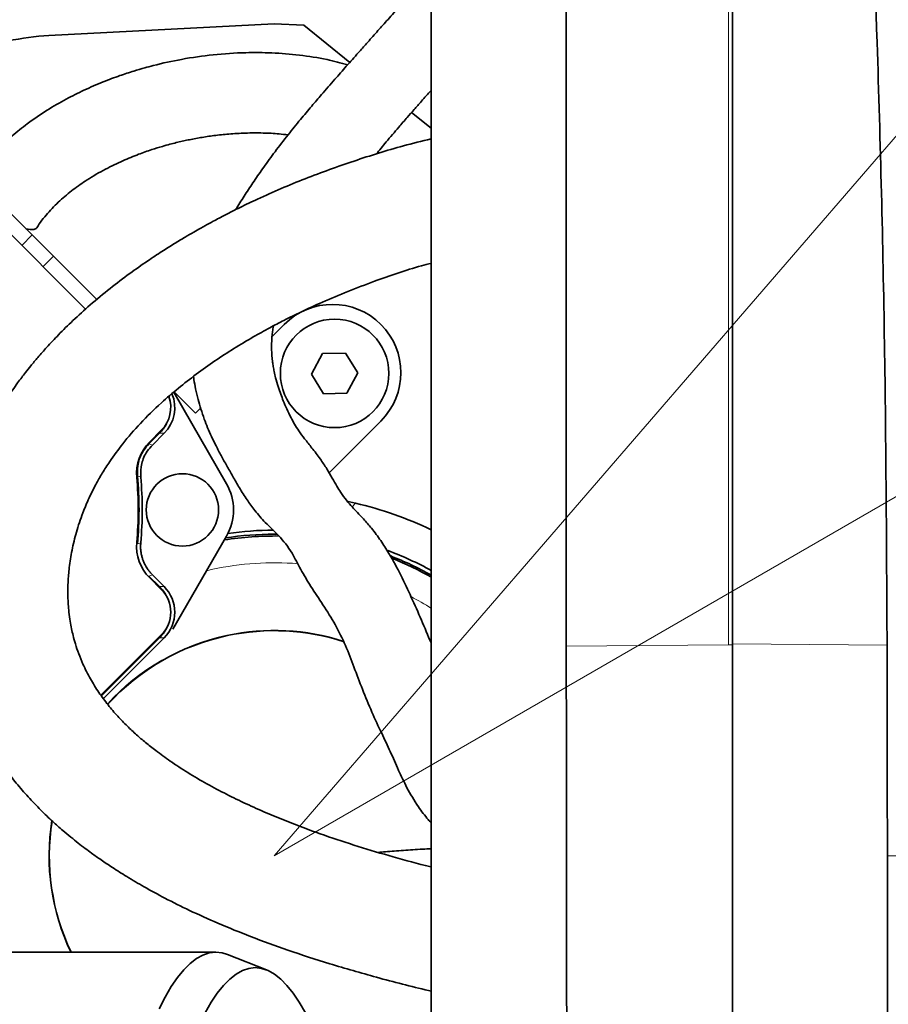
# Model space of a CAD drawing. Header units: millimetres. Extents: x 0 to 14900, y 0 to 10500.
# Tile 39 of 58: x 10837 to 11053, y 5710 to 5955. Entities that reach past the tile are written whole.
import ezdxf

# ---------------------------------------------------------------- set-up
doc = ezdxf.new("R2010")
doc.units = ezdxf.units.MM
doc.header["$LTSCALE"] = 25
doc.styles.add('SLDTEXTSTYLE0', font='TXT', dxfattribs={"width": 0.605})
doc.dimstyles.new('SLDDIMSTYLE1', dxfattribs={"dimtxt": 87.5, "dimasz": 87.5, "dimexe": 0, "dimexo": 0.0625, "dimgap": 21.875, "dimtad": 1, "dimdec": 4, "dimlfac": 25, "dimzin": 12, "dimdsep": 46, "dimtxsty": 'SLDTEXTSTYLE0', "dimsah": 1, "dimcen": 0.09, "dimadec": 1, "dimazin": 3, "dimtfac": 1, "dimtofl": 0, "dimtmove": 0, "dimatfit": 3, "dimfxl": 1, "dimfrac": 2, "dimtolj": 1, "dimtzin": 12, "dimarcsym": 0})
doc.dimstyles.new('SLDDIMSTYLE2', dxfattribs={"dimtxt": 87.5, "dimasz": 87.5, "dimexe": 0, "dimexo": 0.0625, "dimgap": 21.875, "dimtad": 1, "dimdec": 1, "dimrnd": 1e-09, "dimzin": 12, "dimdsep": 46, "dimtxsty": 'SLDTEXTSTYLE0', "dimsah": 1, "dimcen": 0, "dimadec": 0, "dimazin": 3, "dimtfac": 1, "dimtofl": 0, "dimtmove": 0, "dimatfit": 3, "dimfxl": 1, "dimfrac": 2, "dimtolj": 1, "dimtzin": 12, "dimarcsym": 0})

# ---------------------------------------------------------------- blocks, each defined once
blk = doc.blocks.new('_D_6')
at = {"color": 7, "linetype": 'Continuous', "lineweight": 0}
for p, q in [((7841.41, 6286.05), (7563.2, 6335.1)), ((12219.02, 5746.7), (14288.72, 5746.7))]:
    blk.add_line(p, q, dxfattribs=at)
at = {"color": 7, "linetype": 'Continuous', "lineweight": 18}
blk.add_arc((10900.22, 5746.7), 3351, 0, 170, dxfattribs=at)
for points in [[(7600.13, 6328.59), (7628.73, 6412.23), (7604.17, 6416.89)], [(14251.22, 5746.7), (14262.57, 5834.35), (14237.57, 5834.03)]]:
    blk.add_solid(points, dxfattribs=at)
at = {"color": 7, "linetype": 'Continuous', "lineweight": 18, "insert": (11078.26, 9208.14), "char_height": 87.5, "attachment_point": 1, "rotation": 355, "style": 'SLDTEXTSTYLE0'}
blk.add_mtext('170°', dxfattribs=at)
blk = doc.blocks.new('_D_7')
at = {"color": 7, "linetype": 'Continuous', "lineweight": 0}
for p, q in [((12219.02, 5746.7), (14288.59, 5746.7)), ((7841.41, 5207.35), (7563.33, 5158.31))]:
    blk.add_line(p, q, dxfattribs=at)
at = {"color": 7, "linetype": 'Continuous', "lineweight": 18}
blk.add_arc((10900.22, 5746.7), 3350.87, 190, 0, dxfattribs=at)
for points in [[(14251.09, 5746.7), (14237.45, 5659.37), (14262.44, 5659.04)], [(7600.26, 5164.82), (7604.29, 5076.53), (7628.86, 5081.19)]]:
    blk.add_solid(points, dxfattribs=at)
at = {"color": 7, "linetype": 'Continuous', "lineweight": 18, "insert": (11058.59, 2510.11), "char_height": 87.5, "attachment_point": 1, "rotation": 5, "style": 'SLDTEXTSTYLE0'}
blk.add_mtext('170°', dxfattribs=at)
blk = doc.blocks.new('_D_8')
at = {"color": 7, "linetype": 'Continuous', "lineweight": 0}
blk.add_line((12898.4, 8058.92), (10900.22, 5746.7), dxfattribs=at)
at = {"color": 7, "linetype": 'Continuous', "lineweight": 18}
blk.add_solid([(12898.4, 8058.92), (12831.73, 8000.89), (12850.65, 7984.55)], dxfattribs=at)
at = {"color": 7, "linetype": 'Continuous', "lineweight": 18, "insert": (11697.28, 6841.43), "char_height": 87.5, "attachment_point": 1, "rotation": 49.167, "style": 'SLDTEXTSTYLE0'}
blk.add_mtext('R3056', dxfattribs=at)
blk = doc.blocks.new('_D_9')
at = {"color": 7, "linetype": 'Continuous', "lineweight": 0}
for q in [(12477.2, 6657.17), (10900.22, 5746.7)]:
    blk.add_line((11860.64, 6301.2), q, dxfattribs=at)
at = {"color": 7, "linetype": 'Continuous', "lineweight": 18}
blk.add_solid([(11860.64, 6301.2), (11942.67, 6334.12), (11930.17, 6355.77)], dxfattribs=at)
at = {"color": 7, "linetype": 'Continuous', "lineweight": 18, "insert": (12114.15, 6577.74), "char_height": 87.5, "attachment_point": 1, "rotation": 30, "style": 'SLDTEXTSTYLE0'}
blk.add_mtext('R1109', dxfattribs=at)

msp = doc.modelspace()

# ---------------------------------------------------------------- linework, layer by layer
at = {"color": 8, "linetype": 'Continuous', "lineweight": 18}
for p, q in [((11013.2182389, 6059.6190596), (11013.2182389, 5799.1388159)), ((10839.9668227, 5901.1337865), (10837.3883956, 5898.5553593)), ((10845.2459031, 5895.8547061), (10842.667476, 5893.2762789)), ((10872.805817, 5851.826168), (10871.6702983, 5851.826168)), ((10883.3379333, 5817.6044356), (10884.8928304, 5817.9566723)), ((10871.6702983, 5813.6404633), (10872.805817, 5813.6404633)), ((10872.805817, 5800.9144797), (10871.6702983, 5800.9144797)), ((10972.8770306, 5798.838512), (11013.2182389, 5799.1388159)), ((11013.2182389, 5799.1388159), (11014.2182389, 5799.14626)), ((11014.2182389, 5799.4007622), (11052.7226912, 5799.1141313))]:
    msp.add_line(p, q, dxfattribs=at)
at = {"color": 7, "linetype": 'Continuous', "lineweight": 35}
for p, q in [((11014.2182389, 6059.881006), (11014.2182389, 5799.4007622)), ((10844.1336155, 5950.7575796), (10900.2182389, 5953.6968502)), ((10907.5909582, 5953.3104623), (10900.2182389, 5953.6968502)), ((10919.0006706, 5944.0693192), (10907.5909582, 5953.3104623)), ((10939.2182389, 5927.6943716), (10934.3709768, 5931.6203464)), ((10853.251263, 5882.692492), (10808.4581306, 5927.4856243)), ((10828.3076343, 5912.7929749), (10839.9668227, 5901.1337865)), ((10839.9668227, 5901.1337865), (10845.2459031, 5895.8547061)), ((10845.2459031, 5895.8547061), (10856.0225435, 5885.0780656)), ((10899.6491401, 5875.8410639), (10902.6974236, 5878.8893475)), ((10912.202405, 5871.6200685), (10909.4466898, 5866.5466706)), ((10917.9739542, 5871.7702481), (10912.202405, 5871.6200685)), ((10920.9897881, 5866.8470297), (10917.9739542, 5871.7702481)), ((10909.4466898, 5866.5466706), (10912.4625237, 5861.6234522)), ((10918.2340728, 5861.7736318), (10920.9897881, 5866.8470297)), ((10888.3198195, 5839.2333156), (10875.171181, 5862.0074255)), ((10880.5830223, 5856.7749462), (10875.2675008, 5862.0904677)), ((10912.4625237, 5861.6234522), (10918.2340728, 5861.7736318)), ((10880.5830223, 5856.7749462), (10881.8684219, 5858.0603457)), ((10926.7390542, 5854.8477169), (10913.8634473, 5841.97211)), ((10869.1544025, 5849.588967), (10872.097741, 5852.5323055)), ((10869.0265811, 5849.1824508), (10871.6702983, 5851.826168)), ((10869.8610047, 5848.8813557), (10872.805817, 5851.826168)), ((10920.4311647, 5834.3976918), (10919.5647057, 5833.5312328)), ((10874.9261681, 5803.0348308), (10888.3198195, 5826.2333156)), ((10900.2182389, 5826.6968502), (10900.952898, 5826.6934768)), ((10871.6702983, 5813.6404633), (10869.0265811, 5816.2841804)), ((10872.097741, 5812.9343257), (10869.1544025, 5815.8776642)), ((10872.805817, 5813.6404633), (10869.8610047, 5816.5852755)), ((10857.0785299, 5786.6014062), (10872.097741, 5801.6206172)), ((10857.1970316, 5786.441213), (10871.6702983, 5800.9144797)), ((10857.6798568, 5785.7885195), (10872.805817, 5800.9144797)), ((11014.2182389, 5799.4007622), (11014.2182389, 5561.3015938)), ((10885.6450712, 5722.6968502), (10600.5647503, 5722.6968502)), ((10898.2815454, 5718.2899784), (10888.5293113, 5722.1299582))]:
    msp.add_line(p, q, dxfattribs=at)
at = {"color": 7, "linetype": 'Continuous', "lineweight": 35, "flags": 128}
for points in [[(10838.4082007, 5902.6924085), (10839.5301584, 5902.4960451), (10840.389901, 5902.5263268), (10840.9543888, 5902.78209), (10841.0913281, 5902.9441321)], [(10920.4311647, 5834.3976918), (10918.9222846, 5834.7318357), (10918.5623705, 5834.8075353)], [(10885.6450712, 5722.6968502), (10884.0362647, 5722.5206747), (10882.4307928, 5721.9925134), (10880.8319829, 5721.113461), (10879.2431488, 5719.8853394), (10877.6675838, 5718.3106942), (10876.1085533, 5716.392789), (10874.5692887, 5714.135599), (10873.0529803, 5711.5438025), (10871.562771, 5708.6227714)], [(10888.5293113, 5722.1299582), (10887.2538777, 5722.5206747), (10885.6450712, 5722.6968502)], [(10895.4626729, 5718.8440225), (10893.8672215, 5718.6667393), (10892.2751749, 5718.135268), (10890.6899306, 5717.2507427), (10889.1148716, 5716.0150512), (10887.5533591, 5714.4308304), (10886.0087255, 5712.5014611), (10884.484267, 5710.2310607), (10882.9832371, 5707.6244744)], [(10909.8749346, 5703.6945224), (10909.4165069, 5704.6872647), (10907.9421086, 5707.6244744), (10906.4410787, 5710.2310607), (10904.9166203, 5712.5014611), (10903.3719866, 5714.4308304), (10901.8104741, 5716.0150512), (10900.2354151, 5717.2507427), (10898.6501708, 5718.135268), (10897.0581242, 5718.6667393), (10895.4626729, 5718.8440225)]]:
    msp.add_lwpolyline(points, dxfattribs=at)
at = {"color": 8, "linetype": 'Continuous', "lineweight": 18, "flags": 128}
for points in [[(10869.0265811, 5849.1824508), (10869.4431997, 5849.0323405), (10869.8610047, 5848.8813557)], [(10866.9738043, 5840.9036843), (10866.6127397, 5841.0184047), (10866.142889, 5841.1670832)], [(10866.142889, 5824.299548), (10866.5042298, 5824.4138289), (10866.9738043, 5824.5629469)], [(10869.8610047, 5816.5852755), (10869.4431997, 5816.4342907), (10869.0265811, 5816.2841804)]]:
    msp.add_lwpolyline(points, dxfattribs=at)
at = {"color": 7, "linetype": 'Continuous', "lineweight": 35}
for centre, radius in [((10915.2182389, 5866.6968502), 13.5), ((10877.3454323, 5832.7333156), 9)]:
    msp.add_circle(centre, radius, dxfattribs=at)
at = {"color": 7, "linetype": 'Continuous', "lineweight": 18}
for radius in [3056, 1109]:
    msp.add_arc((10900.2182389, 5746.6968502), radius, 190, 170, dxfattribs=at)
at = {"color": 7, "linetype": 'Continuous', "lineweight": 35}
for centre, radius, start, end in [((10847.4531277, 5887.4175129), 63.4269912, 93, 111.476897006), ((10914.7182389, 5866.8685322), 17, 315, 135), ((10866.4408867, 5858.1891597), 8, 315, 19.906531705), ((10876.9325771, 5841.8107924), 11, 135, 185.2081805), ((10777.3454323, 5832.7333156), 89, 354.7918195, 5.2081805), ((10777.3454323, 5832.7333156), 89.197067, 354.57446054, 5.42553946), ((10777.3454323, 5832.7333156), 90, 354.791410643, 5.208589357), ((10877.0614893, 5832.7333156), 13, 330, 30), ((10900.2182389, 5746.6968502), 90, 64.299557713, 77.02134393), ((10900.2182389, 5746.6968502), 79.54603, 89.114600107, 99.011704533), ((10900.2182389, 5746.6968502), 80, 90, 98.748795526), ((10900.2182389, 5746.6968502), 81, 90.146563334, 98.20138641), ((10876.9325771, 5823.6558388), 11, 174.7918195, 225), ((10900.2182389, 5746.6968502), 81, 61.156964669, 69.594590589), ((10900.2182389, 5746.6968502), 80, 60.790447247, 68.768375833), ((10900.2182389, 5746.6968502), 79.54603, 60.569721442, 68.32477127), ((10866.4408867, 5807.2774715), 8, 315, 45), ((10900.2182389, 5746.6968502), 56, 102.13737439, 137.79522067), ((10900.2182389, 5746.6968502), 56, 71.952187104, 102.13737439), ((10900.2182389, 5746.6968502), 56, 171.134655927, 205.376933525)]:
    msp.add_arc(centre, radius, start, end, dxfattribs=at)
at = {"color": 8, "linetype": 'Continuous', "lineweight": 18}
for radius, start, end in [(72.8891651, 85.388217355, 102.13737439), (72.8891651, 57.570417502, 62.17761083), (56.1270596, 102.13737439, 137.765129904), (56.1270596, 72.080753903, 102.13737439), (56.1270596, 171.060079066, 205.315424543)]:
    msp.add_arc((10900.2182389, 5746.6968502), radius, start, end, dxfattribs=at)
at = {"color": 7, "linetype": 'Continuous', "lineweight": 35}
for centre, start_param, end_param in [((10866.4389479, 5858.1891597), 5.497939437, 6.6772024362), ((10865.3034292, 5858.1891597), 5.497939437, 5.8211856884), ((10865.3034292, 5807.2774715), 0.4619996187, 0.7852458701), ((10866.4389479, 5807.2774715), 5.497939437, 7.0684311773), ((10865.3034292, 5807.2774715), 5.497939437, 5.8211856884)]:
    msp.add_ellipse(centre, major_axis=(9.0027417, 0), ratio=0.9996954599, start_param=start_param, end_param=end_param, dxfattribs=at)
for points, knots in [([(10972.8867299, 6059.3188279), (10972.8272878, 6052.9874527), (10972.7083965, 6040.3239293), (10972.9729478, 6015.0007404), (10972.8086238, 5970.6855851), (10972.9092655, 5896.5224041), (10972.8889705, 5835.020856), (10972.8770306, 5798.838512)], [0, 0, 0, 0, 0.0729156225, 0.145840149, 0.2916788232, 0.5832833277, 1, 1, 1, 1]), ([(11052.7226912, 5799.1141313), (11052.5881263, 5824.1006142), (11052.3189979, 5874.0733444), (11050.5995256, 5942.4850032), (11048.6761695, 5992.0448751), (11047.7318351, 6022.7811171), (11047.2993715, 6041.2293), (11046.4492296, 6053.5068288), (11046.0242524, 6059.6442389)], [0, 0, 0, 0, 0.2876477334, 0.5752927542, 0.787631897, 0.8584324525, 0.9292318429, 1, 1, 1, 1]), ([(10939.2182389, 6047.6968502), (10939.2182389, 6047.6812249), (10939.2182389, 6047.6493337), (10939.2182389, 6047.8545568), (10939.2182389, 6047.4036902), (10939.2182389, 6046.2183058), (10939.2182389, 6044.0471221), (10939.2182389, 6040.6723874), (10939.2182389, 6036.3260091), (10939.2182389, 6031.2085296), (10939.2182389, 6025.3909021), (10939.2182389, 6004.3489606), (10939.2182389, 5950.6831533), (10939.2182389, 5886.5375744), (10939.2182389, 5832.5365139), (10939.2182389, 5809.30902), (10939.2182389, 5796.023229), (10939.2182389, 5785.4548402), (10939.2182389, 5773.9915706), (10939.2182389, 5761.5704995), (10939.2182389, 5748.8932049), (10939.2182389, 5736.2283117), (10939.2182389, 5723.7292555), (10939.2182389, 5711.4214743), (10939.2182389, 5699.217312), (10939.2182389, 5687.3856991), (10939.2182389, 5676.0638715), (10939.2182389, 5665.2621075), (10939.2182389, 5654.9130014), (10939.2182389, 5645.2496117), (10939.2182389, 5636.370845), (10939.2182389, 5628.2836881), (10939.2182389, 5620.9446612), (10939.2182389, 5614.5334459), (10939.2182389, 5609.1088763), (10939.2182389, 5604.6555412), (10939.2182389, 5601.1568491), (10939.2182389, 5598.7505689), (10939.2182389, 5597.3840399), (10939.2182389, 5597.310951), (10939.2182389, 5597.2782022)], [0, 0, 0, 0, 0.0165413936, 0.0337610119, 0.0424078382, 0.0511979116, 0.0624911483, 0.0741115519, 0.0854047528, 0.0970246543, 0.1083221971, 0.1199473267, 0.2105582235, 0.391780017, 0.4624319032, 0.4977578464, 0.5154208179, 0.5330838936, 0.5541456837, 0.5753534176, 0.597022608, 0.6188515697, 0.6399133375, 0.661121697, 0.6827913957, 0.704620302, 0.7256711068, 0.7468676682, 0.7685248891, 0.7903415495, 0.8114050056, 0.8326151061, 0.8542867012, 0.8761175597, 0.8971676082, 0.9183633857, 0.9400197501, 0.9618355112, 0.9828997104, 1, 1, 1, 1]), ([(10939.2182389, 5966.7125229), (10938.8390701, 5966.2878992), (10937.1803985, 5964.4303853), (10934.4441205, 5961.3853969), (10931.1420034, 5957.7064499), (10928.2768387, 5954.5104136), (10925.6560904, 5951.5761512), (10923.329839, 5948.9603251), (10921.337472, 5946.7117986), (10919.6535742, 5944.8079294), (10917.6847442, 5942.5812), (10915.0980853, 5939.6512551), (10912.2351268, 5936.3806693), (10909.3838567, 5933.0629225), (10906.603241, 5929.7427733), (10903.5439909, 5925.9608031), (10900.4478423, 5921.9526539), (10897.6234195, 5918.0903419), (10895.178403, 5914.5716248), (10892.971048, 5911.203363), (10891.4792704, 5908.8480922), (10890.7592065, 5907.6126361), (10890.6786529, 5907.4744254)], [0, 0, 0, 0, 0.01941591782, 0.08493481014, 0.14434300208, 0.19747305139, 0.24414315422, 0.29315186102, 0.33157639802, 0.35990935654, 0.38880562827, 0.44329091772, 0.50931566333, 0.55845308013, 0.61522102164, 0.68015396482, 0.75154769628, 0.81752069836, 0.87728445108, 0.93557597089, 0.99279287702, 1, 1, 1, 1]), ([(10918.4828204, 5943.4835651), (10916.7758503, 5943.9398204), (10912.8367214, 5944.9927085), (10906.524546, 5945.9521811), (10899.7692694, 5946.5094294), (10892.6121271, 5946.5682873), (10885.1376954, 5946.0842939), (10877.4361888, 5944.9797497), (10871.7389226, 5943.7348575), (10867.7554837, 5942.6705193), (10865.0048705, 5941.8640216), (10861.5549804, 5940.731584), (10857.4161261, 5939.1829109), (10852.9529054, 5937.2527069), (10848.2916648, 5934.9187012), (10843.5596929, 5932.177239), (10839.0437521, 5929.1087351), (10834.8593491, 5925.7816437), (10831.1047659, 5922.2915233), (10827.9021171, 5918.8347224), (10826.2285248, 5916.4718101), (10825.5609014, 5915.5292055)], [0, 0, 0, 0, 0.057935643, 0.1336965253, 0.2078473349, 0.2767866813, 0.3615352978, 0.4422560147, 0.5147400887, 0.5358071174, 0.5637514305, 0.5991980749, 0.6417052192, 0.6907232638, 0.7360985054, 0.7852162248, 0.8378307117, 0.8795613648, 0.9233501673, 0.9694231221, 1, 1, 1, 1]), ([(10925.5457017, 5921.2123274), (10926.3794281, 5922.2286952), (10928.2082354, 5924.4581328), (10930.829127, 5927.5505472), (10933.1469841, 5930.2318036), (10935.0132032, 5932.3553347), (10936.9814026, 5934.568619), (10938.4148499, 5936.1595145), (10939.2182389, 5937.0511469)], [0, 0, 0, 0, 0.19634641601, 0.4306925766, 0.58551197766, 0.7100468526, 0.83749302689, 1, 1, 1, 1]), ([(10841.0887407, 5902.9400194), (10841.5084423, 5903.5624826), (10842.3350197, 5904.7883868), (10844.2324413, 5907.0732523), (10846.7954334, 5909.7111729), (10850.1324206, 5912.4695039), (10853.9428535, 5915.1185722), (10858.1009492, 5917.5196305), (10862.3995752, 5919.5892355), (10866.2569973, 5921.1625753), (10869.5316786, 5922.3147574), (10872.1365502, 5923.1210239), (10874.1527321, 5923.683068), (10875.797181, 5924.1037059), (10877.2947162, 5924.4568948), (10879.3151759, 5924.8956886), (10881.9406537, 5925.3904188), (10885.3246359, 5925.894437), (10889.0342751, 5926.287239), (10893.1229236, 5926.5260261), (10897.2960818, 5926.5321192), (10900.8547384, 5926.3764878), (10902.8876728, 5926.1305012), (10903.6322023, 5926.0404126)], [0, 0, 0, 0, 0.0280592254, 0.0552609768, 0.1086557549, 0.1619394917, 0.2150193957, 0.2839602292, 0.3485046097, 0.4063427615, 0.4556355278, 0.4950203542, 0.5237152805, 0.5479225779, 0.5711017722, 0.5931968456, 0.6421242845, 0.6945406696, 0.7539394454, 0.8203856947, 0.8938287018, 0.9611164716, 1, 1, 1, 1]), ([(10939.2182389, 5925.0462021), (10936.9220709, 5924.4788312), (10930.4685146, 5922.8841919), (10919.9964762, 5919.6028073), (10907.8319246, 5915.2406654), (10898.4408406, 5911.2266366), (10891.866813, 5908.0899653), (10888.2019667, 5906.2416631), (10885.2927031, 5904.7061033), (10883.2576889, 5903.5949965), (10881.6383413, 5902.6912642), (10879.9889164, 5901.753106), (10877.8394719, 5900.4985591), (10875.1943456, 5898.9024976), (10872.0786796, 5896.9434489), (10868.3505542, 5894.4805788), (10864.0232776, 5891.4387693), (10859.2199493, 5887.7924948), (10854.4925751, 5883.873783), (10850.2215562, 5880.0013204), (10846.6416206, 5876.4764795), (10843.7545646, 5873.411427), (10841.4742851, 5870.8254211), (10839.722623, 5868.7244322), (10838.3975534, 5867.0584025), (10837.3154621, 5865.646652), (10836.2211438, 5864.1701605), (10834.8921399, 5862.299756), (10833.2922386, 5859.9145993), (10831.579101, 5857.1679681), (10829.9041267, 5854.2569226), (10828.3625469, 5851.3451921), (10826.9561337, 5848.4501878), (10825.3958739, 5844.9365047), (10823.872926, 5841.0374069), (10822.4126715, 5836.6234252), (10821.2066454, 5832.2431012), (10820.1858418, 5827.5437117), (10819.4268889, 5822.6849115), (10818.9730003, 5817.9205751), (10818.8075892, 5813.5839012), (10818.8590103, 5809.5422902), (10819.0972538, 5805.6877886), (10819.5185962, 5801.9753557), (10820.1882039, 5797.8463284), (10821.3183586, 5792.7758519), (10823.1710734, 5786.8659141), (10825.7847681, 5780.6196621), (10829.0695916, 5774.4250186), (10832.5889536, 5769.0995998), (10835.9860889, 5764.7138544), (10838.9343673, 5761.2977115), (10841.9689272, 5758.1250589), (10844.8685825, 5755.3586813), (10847.3767719, 5753.1379424), (10849.4982005, 5751.3642419), (10851.3514619, 5749.8841165), (10853.0780211, 5748.5600161), (10854.969342, 5747.1620904), (10857.2258285, 5745.5627391), (10860.1207593, 5743.6153954), (10863.6836186, 5741.3612491), (10868.0282663, 5738.8015957), (10873.2197665, 5735.9799879), (10879.3272862, 5732.9438578), (10886.4219013, 5729.7431733), (10894.5730486, 5726.4285238), (10903.8471652, 5723.0529967), (10914.2969361, 5719.6555418), (10925.9910483, 5716.3234073), (10934.4282961, 5714.0967414), (10939.0096263, 5713.0740357), (10939.2182389, 5713.0274664)], [0, 0, 0, 0, 0.0180793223, 0.050813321, 0.0838570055, 0.1171099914, 0.1296140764, 0.1406460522, 0.1492530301, 0.1554506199, 0.158892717, 0.1638104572, 0.1703236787, 0.1784267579, 0.1881145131, 0.1993836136, 0.2138833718, 0.2303802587, 0.2480403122, 0.2640304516, 0.2781103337, 0.2902715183, 0.2999759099, 0.3079649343, 0.3142316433, 0.318768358, 0.3236816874, 0.3302803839, 0.3389352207, 0.3491858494, 0.3594544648, 0.3696113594, 0.3796463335, 0.3895284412, 0.4058347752, 0.4195674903, 0.4342855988, 0.4499846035, 0.4667999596, 0.4830483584, 0.4978177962, 0.5102047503, 0.5236463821, 0.5366822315, 0.5477817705, 0.5655512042, 0.5882684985, 0.6091601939, 0.6315737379, 0.655817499, 0.6696840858, 0.6837395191, 0.6978255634, 0.7101377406, 0.7202125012, 0.7280213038, 0.7349388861, 0.7413820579, 0.7473530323, 0.7557603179, 0.7657919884, 0.7780678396, 0.7926100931, 0.8094569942, 0.8286648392, 0.8503068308, 0.8744710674, 0.9012559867, 0.9307631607, 0.9630890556, 0.9983192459, 1, 1, 1, 1]), ([(10939.2182389, 5743.9043825), (10938.7549352, 5744.0184048), (10935.2076209, 5744.8914238), (10928.7726104, 5746.6792673), (10920.0280757, 5749.2960543), (10911.4800068, 5752.1599372), (10904.241259, 5754.8685051), (10898.1410531, 5757.3875716), (10893.1822299, 5759.5999157), (10888.2459252, 5761.9941269), (10883.3760064, 5764.5800545), (10878.6954086, 5767.3237041), (10874.4559455, 5770.0871875), (10870.9727985, 5772.6094736), (10868.2052691, 5774.8064122), (10865.8416251, 5776.8383348), (10863.5190489, 5779.0103057), (10861.1259502, 5781.4846611), (10858.7281149, 5784.2871101), (10856.437741, 5787.3885175), (10854.3347265, 5790.775613), (10852.7164328, 5793.9831249), (10851.5316372, 5796.8824255), (10850.7320251, 5799.262214), (10850.1615097, 5801.34373), (10849.7391164, 5803.2135619), (10849.38614, 5805.1378927), (10849.0217685, 5807.8129911), (10848.8001653, 5811.0795433), (10848.8392894, 5814.7721181), (10849.1530242, 5818.5946618), (10849.8131804, 5822.7415712), (10850.9135656, 5827.267301), (10852.3562735, 5831.6103748), (10854.0173989, 5835.5707847), (10855.6654043, 5838.8825367), (10857.3717756, 5841.8780824), (10859.5428384, 5845.2729571), (10862.6129, 5849.446203), (10866.8781092, 5854.3696962), (10871.5666642, 5858.9657291), (10876.2755503, 5863.0203724), (10880.7369327, 5866.502194), (10885.365619, 5869.794566), (10890.1067303, 5872.8836098), (10894.6752997, 5875.6193709), (10898.8490784, 5877.93509), (10902.8081214, 5880.0008513), (10907.1650662, 5882.1432736), (10912.4558502, 5884.565538), (10918.5590757, 5887.1425082), (10926.7534429, 5890.2523723), (10933.6393621, 5892.6393033), (10938.436042, 5893.8745407), (10939.2182389, 5894.0759715)], [0, 0, 0, 0, 0.00476596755, 0.03649093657, 0.06730187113, 0.09740520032, 0.12899434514, 0.14789766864, 0.16736311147, 0.18734674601, 0.20780808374, 0.22871276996, 0.2490489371, 0.26681953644, 0.28031788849, 0.29263846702, 0.30638273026, 0.32180682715, 0.33890965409, 0.35758731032, 0.37791199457, 0.39967146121, 0.41494270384, 0.42889061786, 0.4409018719, 0.45059989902, 0.46099343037, 0.4735304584, 0.49527466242, 0.51473457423, 0.53385555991, 0.55673826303, 0.58021046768, 0.60482420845, 0.6240269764, 0.64108042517, 0.6554978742, 0.66987241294, 0.6921124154, 0.71790344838, 0.74518899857, 0.76534230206, 0.78531671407, 0.80511959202, 0.8243884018, 0.84328310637, 0.85896819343, 0.87214863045, 0.88748171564, 0.90673140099, 0.92913989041, 0.9521236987, 0.99219278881, 1, 1, 1, 1]), ([(10939.2182389, 5799.6288847), (10938.4293376, 5801.539751), (10936.8288294, 5805.4164812), (10934.3377887, 5810.9389165), (10931.7711484, 5816.433619), (10929.2702443, 5821.1570207), (10926.7674284, 5825.075498), (10924.6033693, 5827.9806278), (10922.6033157, 5830.2845816), (10920.9173811, 5832.0744615), (10919.5215966, 5833.5566238), (10918.114994, 5835.1609559), (10916.7902025, 5836.9604915), (10915.7526955, 5838.6539319), (10914.5857569, 5840.7661684), (10913.2688209, 5843.0426415), (10911.4669414, 5845.6996638), (10909.5749984, 5848.1528452), (10907.7691841, 5850.399259), (10906.3288841, 5852.3581072), (10905.2263537, 5854.10407), (10904.2371198, 5855.878272), (10903.2972621, 5857.8311072), (10902.4819105, 5859.7907303), (10901.7857919, 5861.6197246), (10901.126847, 5863.5233646), (10900.5853502, 5865.3869828), (10900.1943862, 5867.0696917), (10899.9547842, 5868.3543765), (10899.8021719, 5869.3834023), (10899.7013524, 5870.227355), (10899.6207978, 5871.0772878), (10899.5513021, 5872.153483), (10899.5203255, 5873.5133945), (10899.5658583, 5875.0245816), (10899.69151, 5876.4702467), (10899.8413291, 5877.6189059), (10899.9592492, 5878.2735368), (10900.0037087, 5878.5203523)], [0, 0, 0, 0, 0.05054890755, 0.10255268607, 0.15349765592, 0.20325297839, 0.23223016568, 0.26028587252, 0.28258788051, 0.29854986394, 0.3137611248, 0.33244848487, 0.35348744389, 0.37027557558, 0.38993931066, 0.41221032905, 0.43699179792, 0.47031129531, 0.50235099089, 0.53179283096, 0.55723101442, 0.5834106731, 0.61994036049, 0.65532122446, 0.68530324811, 0.71877903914, 0.75856549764, 0.78652874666, 0.81038366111, 0.82957711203, 0.84403694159, 0.85885600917, 0.87818652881, 0.90445052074, 0.93489727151, 0.96241105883, 0.98582783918, 1, 1, 1, 1]), ([(10880.0964831, 5865.947748), (10880.1334164, 5865.6830792), (10880.2786394, 5864.6423904), (10880.6451378, 5862.7350999), (10881.2101199, 5860.2968277), (10881.9225617, 5857.7978777), (10882.7068299, 5855.4597036), (10883.6132026, 5853.1329999), (10884.6008951, 5850.9120757), (10885.7392658, 5848.5961576), (10887.0066253, 5846.2042611), (10888.3788023, 5843.733897), (10889.8378268, 5841.161132), (10891.4908406, 5838.242237), (10893.3214664, 5835.317402), (10895.431462, 5832.4219937), (10898.166301, 5829.3171479), (10901.7557651, 5826.004542), (10904.3659418, 5822.6825878), (10906.7534398, 5817.9029874), (10909.3591848, 5813.5466235), (10912.4345696, 5809.0037882), (10915.4936908, 5804.1830494), (10917.9790455, 5799.0371106), (10920.0841845, 5793.5605276), (10922.1620639, 5787.9851656), (10924.42045, 5782.4885324), (10926.856148, 5777.3543532), (10929.0976317, 5772.5544161), (10931.0789917, 5768.0820696), (10933.2006557, 5763.5011784), (10935.7035046, 5759.3107211), (10937.854165, 5756.4029208), (10938.9908071, 5755.1796883), (10939.2182389, 5754.9349304)], [0, 0, 0, 0, 0.0091147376, 0.0358395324, 0.0663394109, 0.0940660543, 0.1215448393, 0.1453124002, 0.1700451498, 0.1968298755, 0.2250205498, 0.2541122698, 0.283506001, 0.3120488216, 0.3397484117, 0.3645431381, 0.3927064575, 0.4276987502, 0.4735157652, 0.5062259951, 0.5396386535, 0.5761854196, 0.6154372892, 0.6555046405, 0.6948595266, 0.7366314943, 0.7802832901, 0.8218872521, 0.8583820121, 0.8955598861, 0.9296514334, 0.9668299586, 0.9933629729, 1, 1, 1, 1]), ([(10866.142889, 5841.1670832), (10866.148506, 5842.2943063), (10866.15974, 5844.5487544), (10867.3820676, 5847.3156312), (10868.5745354, 5848.6692974), (10869.0265811, 5849.1824508)], [0, 0, 0, 0, 0.3830644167, 0.7661294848, 1, 1, 1, 1]), ([(10869.8610047, 5848.8813557), (10869.4167756, 5848.3781756), (10868.2312898, 5847.035371), (10867.0033653, 5844.2853662), (10866.983658, 5842.030911), (10866.9738043, 5840.9036843)], [0, 0, 0, 0, 0.2305598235, 0.6152802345, 1, 1, 1, 1]), ([(10866.9738043, 5824.5629469), (10866.9611542, 5824.3963261), (10866.9230834, 5823.8948766), (10866.9323917, 5823.2216724), (10866.9984503, 5822.4435357), (10867.1084544, 5821.7269476), (10867.3041716, 5820.9109104), (10867.5709851, 5820.1051246), (10867.877255, 5819.3911651), (10868.2649876, 5818.644273), (10868.7137636, 5817.9346342), (10869.2714732, 5817.2047756), (10869.6638442, 5816.7924587), (10869.8610047, 5816.5852755)], [0, 0, 0, 0, 0.0572241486, 0.1722175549, 0.2300266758, 0.3246505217, 0.4201985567, 0.5171246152, 0.6150190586, 0.6859397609, 0.805180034, 0.9021058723, 1, 1, 1, 1]), ([(10972.8770306, 5798.838512), (10972.8821758, 5794.7153046), (10972.8924915, 5786.4485611), (10972.9068508, 5773.7531602), (10972.9190203, 5760.8782443), (10972.9363716, 5747.1409454), (10972.9519205, 5732.594928), (10972.9668936, 5717.3124914), (10972.9854266, 5702.0739779), (10972.9981005, 5687.190996), (10973.014278, 5672.785956), (10973.0283007, 5658.9675456), (10973.0395758, 5645.6249781), (10973.054423, 5633.0400108), (10973.0635124, 5621.3097426), (10973.0748405, 5610.5127605), (10973.0850835, 5600.5697781), (10973.0914514, 5591.7015547), (10973.1014956, 5583.9686841), (10973.1062264, 5577.4101229), (10973.1121755, 5571.9906986), (10973.1179428, 5567.8292953), (10973.1190745, 5565.0015194), (10973.1237085, 5563.4487226), (10973.1239328, 5563.4181465), (10973.1240274, 5563.4052654)], [0, 0, 0, 0, 0.0376146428, 0.0754147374, 0.1134030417, 0.1515823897, 0.1963068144, 0.2413440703, 0.2868657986, 0.3330512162, 0.3777747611, 0.4228110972, 0.4683318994, 0.5145162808, 0.5592407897, 0.6042781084, 0.6497999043, 0.6959853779, 0.7407098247, 0.7857470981, 0.8312688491, 0.8774542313, 0.9221784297, 0.9672154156, 1, 1, 1, 1]), ([(11052.7963937, 5746.6968494), (11052.7911392, 5751.201087), (11052.7801373, 5760.6320472), (11052.7577854, 5774.1170643), (11052.7393489, 5787.1198185), (11052.7282522, 5795.1099713), (11052.7226912, 5799.1141313)], [0, 0, 0, 0, 0.2542253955, 0.5322964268, 0.765616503, 1, 1, 1, 1]), ([(10939.2182389, 5748.4423134), (10938.517664, 5748.4043237), (10936.0704033, 5748.2716175), (10932.3202372, 5748.0196096), (10928.6347676, 5747.7543756), (10926.6598119, 5747.5834576), (10926.0516444, 5747.5308251)], [0, 0, 0, 0, 0.1415946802, 0.4946210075, 0.8443736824, 1, 1, 1, 1]), ([(11052.9865479, 5562.474774), (11052.9868297, 5562.4426721), (11052.9876983, 5562.3437082), (11052.9855252, 5563.5612432), (11052.9824892, 5566.0939124), (11052.9822144, 5569.9990479), (11052.9748503, 5575.108702), (11052.9708524, 5581.4060729), (11052.9654666, 5588.9599655), (11052.9550146, 5597.638981), (11052.9493955, 5607.3110448), (11052.9381735, 5617.9301505), (11052.9260975, 5629.5980781), (11052.9171553, 5642.0876627), (11052.9006597, 5655.2276042), (11052.8879107, 5668.9725726), (11052.873497, 5683.4388256), (11052.8551072, 5697.3031932), (11052.8421376, 5710.2756581), (11052.8285379, 5722.2443255), (11052.8111558, 5734.4076471), (11052.8013217, 5742.5943917), (11052.7963937, 5746.6968494)], [0, 0, 0, 0, 0.0254981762, 0.0786059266, 0.13286863, 0.1875304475, 0.2402722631, 0.2933802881, 0.3476432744, 0.4023053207, 0.4550470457, 0.5081549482, 0.5624177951, 0.6170797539, 0.6698219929, 0.7229304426, 0.7771938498, 0.831856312, 0.8734350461, 0.9151923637, 0.9575020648, 1, 1, 1, 1])]:
    msp.add_open_spline(points, degree=3, knots=knots, dxfattribs=at)
at = {"color": 8, "linetype": 'Continuous', "lineweight": 18}
msp.add_open_spline([(11052.7963937, 5746.6968494), (11053.973933, 5746.6968336), (11056.3019567, 5746.6968023), (11059.7066067, 5746.6967143), (11062.9943127, 5746.6966868), (11066.1610567, 5746.6967263), (11069.2064613, 5746.6968071), (11073.4162565, 5746.6969052), (11078.5609193, 5746.6965689), (11084.3843948, 5746.6965892), (11087.8075048, 5746.6967648), (11089.4604508, 5746.6968496)], degree=3, knots=[0, 0, 0, 0, 0.08807509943, 0.17412659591, 0.25814778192, 0.34013638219, 0.42009475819, 0.49803013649, 0.67680277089, 0.84393503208, 1, 1, 1, 1], dxfattribs=at)

# ---------------------------------------------------------------- dimensions: what is measured, and where the dimension line sits
at = {"color": 7, "linetype": 'Continuous', "lineweight": 18}
for base, line1, line2, picture, middle in [((11192.2769199, 9084.9428489), ((12169.0171131, 5746.6968502), (9631.4193648, 5746.6968502)), ((9808.0664408, 5939.2726792), (7890.6457457, 6277.3656811)), '_D_6', (11192.2769199, 9084.9428489)), ((11192.2656691, 2408.5794481), ((9808.0664408, 5554.1210211), (7890.6457457, 5216.0280192)), ((9631.4193648, 5746.6968502), (12169.0171131, 5746.6968502)), '_D_7', (11192.2656691, 2408.5794481))]:
    dim = msp.add_angular_dim_2l(base=base, line1=line1, line2=line2, dimstyle='SLDDIMSTYLE1', dxfattribs=at)
    dim.commit()
    dim.dimension.update_dxf_attribs({"geometry": picture, "text_midpoint": middle, "dimtype": 162})
for mpoint, picture, middle in [((12898.4034472, 8058.9234552), '_D_8', (11899.3110931, 6902.8104027)), ((11860.6404117, 6301.1968502), '_D_9', (12325.0445878, 6569.3208319))]:
    dim = msp.add_radius_dim(center=(10900.2182389, 5746.6968502), mpoint=mpoint, dimstyle='SLDDIMSTYLE2', dxfattribs=at)
    dim.commit()
    dim.dimension.update_dxf_attribs({"geometry": picture, "text_midpoint": middle, "dimtype": 164})

doc.saveas('drawing.dxf')
